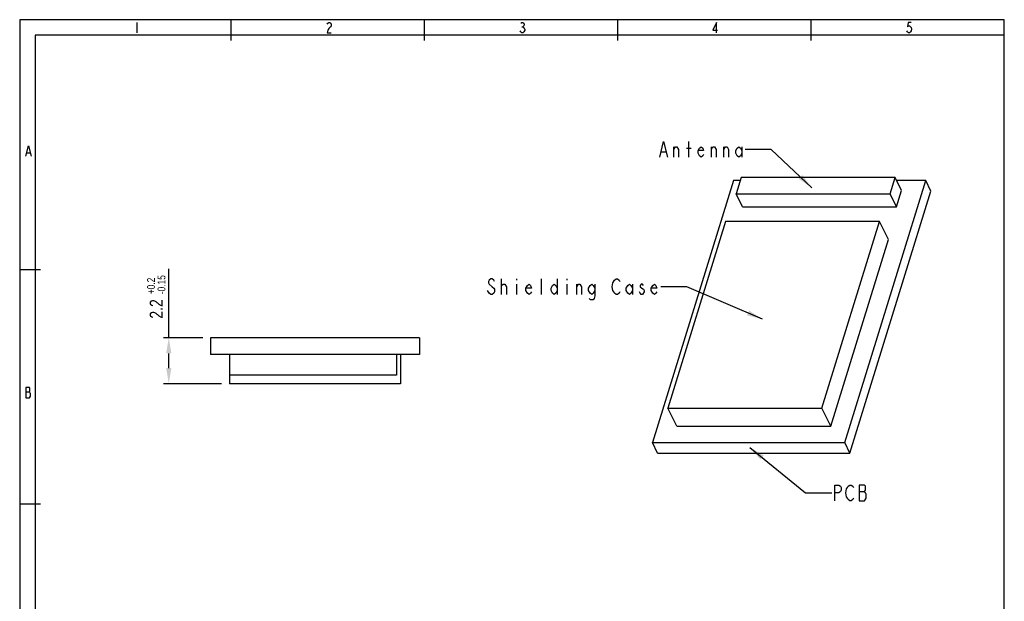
# Model space of a CAD drawing. Extents: x 0 to 189, y 4 to 276.
# Tile 6 of 6: x 0 to 189, y 164 to 276. Entities that reach past the tile are written whole.
import ezdxf

# ---------------------------------------------------------------- set-up
doc = ezdxf.new("R2010")
doc.units = 0
doc.header["$LTSCALE"] = 19.36
doc.header["$PDMODE"] = 3
doc.header["$PDSIZE"] = 8
doc.layers.get('0').update_dxf_attribs({"linetype": 'CONTINUOUS'})
doc.layers.get('DEFPOINTS').update_dxf_attribs({"linetype": 'CONTINUOUS'})
doc.styles.get("Standard").update_dxf_attribs({"font": 'txt', "width": 0.8})
doc.dimstyles.get("Standard").update_dxf_attribs({"dimtxt": 3, "dimasz": 3, "dimexe": 0.18, "dimexo": 0.0625, "dimgap": 0.09, "dimtad": 1, "dimblk": '_FILLED', "dimblk1": '_FILLED', "dimblk2": '_FILLED', "dimcen": 0.09, "dimazin": 3, "dimtp": 0.01, "dimtm": 0.01, "dimtfac": 1, "dimtofl": 0, "dimtmove": 0, "dimatfit": 3})

# ---------------------------------------------------------------- blocks, each defined once
blk = doc.blocks.new('_FILLED')
at = {"color": 0, "linetype": 'BYBLOCK'}
blk.add_solid([(0, 0), (-1, 0.167), (-1, -0.167)], dxfattribs=at)
blk = doc.blocks.new('*U31')
at = {"color": 0, "width": 0.8}
for s, height, p in [('-0.15', 1.5, (27.9, 223.02)), ('+0.2', 1.5, (25.9, 223.02)), ('2.2', 2.5, (27.4, 218.35))]:
    blk.add_text(s, height=height, rotation=90, dxfattribs=at).set_placement(p)
blk = doc.blocks.new('*D8')
at = {"color": 0}
for p, q in [((28.55, 214.7), (28.55, 227.87)), ((35.05, 214.7), (27.55, 214.7)), ((28.55, 208.9), (28.55, 211.7)), ((38.65, 205.9), (27.55, 205.9))]:
    blk.add_line(p, q, dxfattribs=at)
at = {"layer": 'DEFPOINTS', "color": 0}
for p in [(28.55, 214.7), (36.55, 214.7), (40.15, 205.9)]:
    blk.add_point(p, dxfattribs=at)
blk.add_blockref('*U31', (0, 0))
at = {"color": 0, "xscale": 3, "yscale": 3, "zscale": 3}
for p, rotation in [((28.55, 214.7), 90), ((28.55, 205.9), 270)]:
    blk.add_blockref('_FILLED', p, dxfattribs=dict(at, rotation=rotation))

msp = doc.modelspace()

# ---------------------------------------------------------------- linework, layer by layer
at = {"color": 0, "linetype": 'CONTINUOUS'}
for p, q in [((0, 275.551), (0, 3.653)), ((188.542, 275.551), (0, 275.551)), ((40.487, 271.574), (40.487, 275.551)), ((77.501, 271.574), (77.501, 275.551)), ((114.515, 271.574), (114.515, 275.551)), ((151.529, 271.574), (151.529, 275.551)), ((188.542, 3.653), (188.542, 275.551)), ((22.417, 275.038), (22.417, 273.06)), ((58.88, 274.708), (58.979, 274.873)), ((58.979, 273.555), (58.88, 273.06)), ((58.979, 274.873), (59.176, 275.038)), ((59.176, 273.884), (58.979, 273.555)), ((59.176, 275.038), (59.374, 275.038)), ((59.374, 274.049), (59.176, 273.884)), ((59.374, 275.038), (59.572, 274.873)), ((59.572, 274.214), (59.374, 274.049)), ((59.572, 274.873), (59.671, 274.708)), ((59.671, 274.378), (59.572, 274.214)), ((59.671, 274.708), (59.671, 274.378)), ((95.937, 273.225), (95.838, 273.39)), ((95.937, 274.873), (96.135, 275.038)), ((96.135, 275.038), (96.332, 275.038)), ((96.135, 274.214), (96.332, 274.214)), ((96.332, 275.038), (96.53, 274.873)), ((96.53, 274.378), (96.332, 274.214)), ((96.332, 274.214), (96.53, 274.049)), ((96.53, 274.873), (96.629, 274.708)), ((96.629, 274.543), (96.53, 274.378)), ((96.53, 274.049), (96.629, 273.884)), ((96.728, 273.555), (96.53, 273.225)), ((96.629, 274.708), (96.629, 274.543)), ((96.629, 273.884), (96.728, 273.719)), ((96.728, 273.719), (96.728, 273.555)), ((133.421, 275.038), (132.729, 273.555)), ((132.729, 273.555), (133.619, 273.555)), ((133.421, 273.06), (133.421, 275.038)), ((170.004, 273.225), (169.905, 273.39)), ((170.103, 275.038), (170.004, 274.214)), ((170.004, 274.214), (170.202, 274.378)), ((170.696, 275.038), (170.103, 275.038)), ((170.202, 274.378), (170.4, 274.378)), ((170.4, 274.378), (170.598, 274.214)), ((170.598, 274.214), (170.696, 274.049)), ((170.696, 273.39), (170.598, 273.225)), ((170.696, 274.049), (170.795, 273.719)), ((170.795, 273.719), (170.696, 273.39)), ((2.977, 272.574), (2.977, 37.144)), ((188.542, 272.574), (2.977, 272.574)), ((58.88, 273.06), (59.671, 273.06)), ((96.135, 273.06), (95.937, 273.225)), ((96.332, 273.06), (96.135, 273.06)), ((96.53, 273.225), (96.332, 273.06)), ((170.202, 273.06), (170.004, 273.225)), ((170.4, 273.06), (170.202, 273.06)), ((170.598, 273.225), (170.4, 273.06)), ((1.181, 249.412), (1.675, 251.39)), ((1.675, 251.39), (2.169, 249.412)), ((122.557, 249.245), (123.307, 252.245)), ((123.307, 252.245), (124.057, 249.245)), ((125.257, 249.245), (125.257, 251.245)), ((125.257, 250.745), (125.557, 251.245)), ((125.557, 251.245), (125.857, 251.245)), ((125.857, 251.245), (126.157, 250.745)), ((127.657, 250.995), (128.557, 250.995)), ((128.107, 249.245), (128.107, 252.245)), ((129.907, 250.495), (130.207, 250.995)), ((130.207, 250.995), (130.507, 251.245)), ((130.507, 251.245), (130.807, 250.995)), ((130.807, 250.995), (130.957, 250.495)), ((132.457, 249.245), (132.457, 251.245)), ((132.457, 250.745), (132.757, 251.245)), ((132.757, 251.245), (133.057, 251.245)), ((133.057, 251.245), (133.357, 250.745)), ((134.857, 249.245), (134.857, 251.245)), ((134.857, 250.745), (135.157, 251.245)), ((135.157, 251.245), (135.457, 251.245)), ((135.457, 251.245), (135.757, 250.745)), ((137.107, 250.495), (137.407, 250.995)), ((137.407, 250.995), (137.707, 251.245)), ((137.707, 251.245), (138.007, 250.995)), ((138.007, 250.995), (138.307, 250.495)), ((138.307, 251.245), (138.307, 249.245)), ((1.378, 250.071), (1.971, 250.071)), ((122.857, 250.245), (123.757, 250.245)), ((126.157, 250.745), (126.157, 249.245)), ((129.907, 249.995), (129.907, 250.495)), ((130.957, 250.495), (129.907, 250.495)), ((130.207, 249.495), (129.907, 249.995)), ((130.507, 249.245), (130.207, 249.495)), ((130.807, 249.495), (130.507, 249.245)), ((130.957, 249.745), (130.807, 249.495)), ((133.357, 250.745), (133.357, 249.245)), ((135.757, 250.745), (135.757, 249.245)), ((137.107, 249.995), (137.107, 250.495)), ((137.407, 249.495), (137.107, 249.995)), ((137.707, 249.245), (137.407, 249.495)), ((138.007, 249.495), (137.707, 249.245)), ((138.307, 249.995), (138.007, 249.495)), ((143.907, 250.745), (138.907, 250.745)), ((151.703, 243.394), (143.907, 250.745)), ((138.18, 245.364), (137.212, 242.23)), ((167.654, 245.364), (138.18, 245.364)), ((166.686, 242.23), (167.654, 245.364)), ((168.874, 242.877), (167.654, 245.364)), ((136.666, 244.757), (121.173, 194.624)), ((137.993, 244.757), (136.666, 244.757)), ((158.016, 194.624), (173.508, 244.757)), ((173.508, 244.757), (167.952, 244.757)), ((174.484, 242.768), (173.508, 244.757)), ((138.432, 239.744), (137.212, 242.23)), ((137.212, 242.23), (166.686, 242.23)), ((158.992, 192.635), (174.484, 242.768)), ((167.906, 239.744), (166.686, 242.23)), ((167.906, 239.744), (168.874, 242.877)), ((138.432, 239.744), (167.906, 239.744)), ((135.156, 236.958), (124.118, 201.239)), ((164.63, 236.958), (135.156, 236.958)), ((153.592, 201.239), (164.63, 236.958)), ((166.338, 233.477), (164.63, 236.958)), ((155.3, 197.758), (166.338, 233.477)), ((3.977, 227.72), (0, 227.72)), ((89.892, 225.71), (89.742, 225.46)), ((89.742, 225.46), (89.742, 225.21)), ((89.742, 225.21), (89.892, 224.96)), ((90.192, 225.96), (89.892, 225.71)), ((89.892, 224.96), (90.492, 224.46)), ((90.492, 225.96), (90.192, 225.96)), ((90.792, 225.71), (90.492, 225.96)), ((90.492, 224.46), (90.792, 224.21)), ((90.942, 225.46), (90.792, 225.71)), ((92.292, 222.96), (92.292, 225.96)), ((92.292, 224.71), (92.592, 224.96)), ((92.592, 224.96), (92.892, 224.96)), ((92.892, 224.96), (93.192, 224.46)), ((93.192, 224.46), (93.192, 222.96)), ((95.142, 225.96), (95.142, 225.71)), ((95.142, 224.96), (95.142, 222.96)), ((96.942, 224.21), (97.242, 224.71)), ((97.242, 224.71), (97.542, 224.96)), ((97.542, 224.96), (97.842, 224.71)), ((97.842, 224.71), (97.992, 224.21)), ((99.942, 222.96), (99.942, 225.96)), ((101.742, 224.21), (102.042, 224.71)), ((102.042, 224.71), (102.342, 224.96)), ((102.342, 224.96), (102.642, 224.71)), ((102.642, 224.71), (102.942, 224.21)), ((102.942, 225.96), (102.942, 222.96)), ((104.742, 225.96), (104.742, 225.71)), ((104.742, 224.96), (104.742, 222.96)), ((106.692, 222.96), (106.692, 224.96)), ((106.692, 224.46), (106.992, 224.96)), ((106.992, 224.96), (107.292, 224.96)), ((107.292, 224.96), (107.592, 224.46)), ((107.592, 224.46), (107.592, 222.96)), ((108.942, 224.21), (109.242, 224.71)), ((109.242, 224.71), (109.542, 224.96)), ((109.542, 224.96), (109.842, 224.71)), ((109.842, 224.71), (110.142, 224.21)), ((110.142, 224.96), (110.142, 222.71)), ((113.442, 224.46), (113.592, 225.21)), ((113.592, 223.71), (113.442, 224.46)), ((113.592, 225.21), (113.892, 225.71)), ((113.892, 225.71), (114.192, 225.96)), ((114.192, 225.96), (114.492, 225.96)), ((114.492, 225.96), (114.792, 225.71)), ((114.792, 225.71), (114.942, 225.46)), ((116.142, 224.21), (116.442, 224.71)), ((116.442, 224.71), (116.742, 224.96)), ((116.742, 224.96), (117.042, 224.71)), ((117.042, 224.71), (117.342, 224.21)), ((117.342, 224.96), (117.342, 222.96)), ((118.992, 224.96), (118.842, 224.71)), ((118.842, 224.71), (118.842, 224.46)), ((118.842, 224.46), (119.142, 224.21)), ((119.292, 224.96), (118.992, 224.96)), ((119.442, 224.71), (119.292, 224.96)), ((120.942, 224.21), (121.242, 224.71)), ((121.242, 224.71), (121.542, 224.96)), ((121.542, 224.96), (121.842, 224.71)), ((121.842, 224.71), (121.992, 224.21)), ((127.742, 224.46), (122.742, 224.46)), ((142.244, 218.249), (127.742, 224.46)), ((89.892, 223.21), (89.592, 223.71)), ((90.192, 222.96), (89.892, 223.21)), ((90.492, 222.96), (90.192, 222.96)), ((90.792, 223.21), (90.492, 222.96)), ((90.792, 224.21), (90.942, 223.96)), ((90.942, 223.46), (90.792, 223.21)), ((90.942, 223.96), (90.942, 223.46)), ((96.942, 223.71), (96.942, 224.21)), ((97.992, 224.21), (96.942, 224.21)), ((97.242, 223.21), (96.942, 223.71)), ((97.542, 222.96), (97.242, 223.21)), ((97.842, 223.21), (97.542, 222.96)), ((97.992, 223.46), (97.842, 223.21)), ((101.742, 223.71), (101.742, 224.21)), ((102.042, 223.21), (101.742, 223.71)), ((102.342, 222.96), (102.042, 223.21)), ((102.642, 223.21), (102.342, 222.96)), ((102.942, 223.71), (102.642, 223.21)), ((108.942, 223.71), (108.942, 224.21)), ((109.242, 223.21), (108.942, 223.71)), ((109.542, 222.96), (109.242, 223.21)), ((109.842, 223.21), (109.542, 222.96)), ((110.142, 223.71), (109.842, 223.21)), ((110.142, 222.71), (109.992, 222.21)), ((113.742, 223.46), (113.592, 223.71)), ((113.892, 223.21), (113.742, 223.46)), ((114.192, 222.96), (113.892, 223.21)), ((114.492, 222.96), (114.192, 222.96)), ((114.792, 223.21), (114.492, 222.96)), ((114.942, 223.46), (114.792, 223.21)), ((116.142, 223.71), (116.142, 224.21)), ((116.442, 223.21), (116.142, 223.71)), ((116.742, 222.96), (116.442, 223.21)), ((117.042, 223.21), (116.742, 222.96)), ((117.342, 223.71), (117.042, 223.21)), ((118.842, 223.21), (118.692, 223.46)), ((118.992, 222.96), (118.842, 223.21)), ((119.292, 222.96), (118.992, 222.96)), ((119.142, 224.21), (119.442, 223.96)), ((119.592, 223.46), (119.292, 222.96)), ((119.442, 223.96), (119.592, 223.71)), ((119.592, 223.71), (119.592, 223.46)), ((120.942, 223.71), (120.942, 224.21)), ((121.992, 224.21), (120.942, 224.21)), ((121.242, 223.21), (120.942, 223.71)), ((121.542, 222.96), (121.242, 223.21)), ((121.842, 223.21), (121.542, 222.96)), ((121.992, 223.46), (121.842, 223.21)), ((109.242, 221.96), (109.092, 222.21)), ((109.842, 221.96), (109.242, 221.96)), ((109.992, 222.21), (109.842, 221.96)), ((36.545, 214.703), (36.545, 211.503)), ((76.545, 214.703), (36.545, 214.703)), ((76.545, 214.703), (76.545, 211.503)), ((76.545, 211.503), (36.545, 211.503)), ((40.145, 211.503), (40.145, 207.503)), ((72.145, 211.503), (72.145, 207.503)), ((72.945, 211.503), (72.945, 205.903)), ((40.145, 207.503), (40.145, 205.903)), ((72.145, 207.503), (40.145, 207.503)), ((72.945, 205.903), (40.145, 205.903)), ((1.873, 205.168), (1.181, 205.168)), ((1.181, 205.168), (1.181, 203.191)), ((1.181, 204.344), (1.873, 204.344)), ((1.971, 205.004), (1.873, 205.168)), ((1.873, 204.344), (1.971, 204.509)), ((1.971, 204.18), (1.873, 204.344)), ((1.971, 204.509), (1.971, 205.004)), ((2.07, 204.015), (1.971, 204.18)), ((2.07, 203.521), (2.07, 204.015)), ((1.181, 203.191), (1.873, 203.191)), ((1.873, 203.191), (2.07, 203.521)), ((125.826, 197.758), (124.118, 201.239)), ((124.118, 201.239), (153.592, 201.239)), ((155.3, 197.758), (153.592, 201.239)), ((125.826, 197.758), (155.3, 197.758)), ((122.15, 192.635), (121.173, 194.624)), ((121.173, 194.624), (158.016, 194.624)), ((158.992, 192.635), (158.016, 194.624)), ((122.15, 192.635), (158.992, 192.635)), ((139.812, 193.695), (150.496, 185.014)), ((150.496, 185.014), (155.496, 185.014)), ((156.096, 183.514), (156.096, 186.514)), ((156.096, 186.514), (156.846, 186.514)), ((156.846, 185.014), (156.096, 185.014)), ((156.846, 186.514), (157.146, 186.264)), ((157.146, 185.264), (156.846, 185.014)), ((157.146, 186.264), (157.296, 186.014)), ((157.296, 185.514), (157.146, 185.264)), ((157.296, 186.014), (157.296, 185.514)), ((158.196, 185.014), (158.346, 185.764)), ((158.346, 184.264), (158.196, 185.014)), ((158.346, 185.764), (158.496, 186.014)), ((158.496, 186.014), (158.646, 186.264)), ((158.646, 186.264), (158.946, 186.514)), ((158.946, 186.514), (159.246, 186.514)), ((159.246, 186.514), (159.546, 186.264)), ((159.546, 186.264), (159.696, 186.014)), ((160.746, 186.514), (160.746, 183.514)), ((161.796, 186.514), (160.746, 186.514)), ((160.746, 185.264), (161.796, 185.264)), ((161.946, 186.264), (161.796, 186.514)), ((161.796, 185.264), (161.946, 185.514)), ((161.946, 185.014), (161.796, 185.264)), ((161.946, 185.514), (161.946, 186.264)), ((162.096, 184.764), (161.946, 185.014)), ((158.496, 184.014), (158.346, 184.264)), ((158.646, 183.764), (158.496, 184.014)), ((158.946, 183.514), (158.646, 183.764)), ((159.246, 183.514), (158.946, 183.514)), ((159.546, 183.764), (159.246, 183.514)), ((159.696, 184.014), (159.546, 183.764)), ((160.746, 183.514), (161.796, 183.514)), ((161.796, 183.514), (162.096, 184.014)), ((162.096, 184.014), (162.096, 184.764)), ((3.977, 182.866), (0, 182.866))]:
    msp.add_line(p, q, dxfattribs=at)
for points in [[(149.178, 245.088), (151.703, 243.394), (149.864, 245.816)], [(139.289, 218.97), (142.244, 218.249), (139.683, 219.889)], [(142.456, 192.191), (139.812, 193.695), (141.825, 191.415)]]:
    msp.add_solid(points, dxfattribs=at)

# ---------------------------------------------------------------- dimensions: what is measured, and where the dimension line sits
dim = msp.add_linear_dim(base=(28.545, 214.703), p1=(40.145, 205.903), p2=(36.545, 214.703), angle=90, dimstyle='Standard')
dim.commit()
dim.dimension.update_dxf_attribs({"geometry": '*D8', "text_midpoint": (26.145, 222.787)})

doc.saveas('drawing.dxf')
